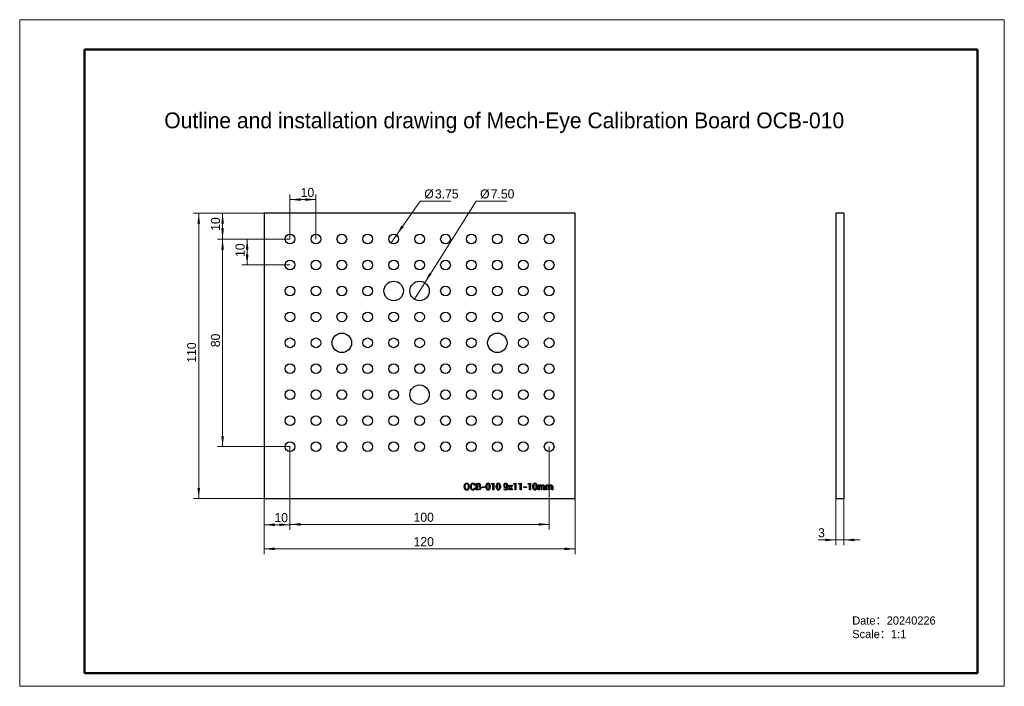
# Model space of a CAD drawing. Header units: millimetres. Extents: x 0 to 380, y 0 to 257.
import ezdxf

# ---------------------------------------------------------------- set-up
doc = ezdxf.new("R2010")
doc.units = ezdxf.units.MM
doc.layers.get('0').update_dxf_attribs({"lineweight": 18})
for name, color, linetype, lineweight in [('FORMAT', 7, 'Continuous', 18), ('LAYER1', 1, 'Continuous', 18), ('LAYER2', 2, 'Continuous', 18)]:
    doc.layers.add(name, color=color, linetype=linetype, lineweight=lineweight)
doc.styles.add('SLDTEXTSTYLE0', font='txt')
doc.styles.add('SLDTEXTSTYLE1', font='txt')
doc.styles.add('SLDTEXTSTYLE2', font='txt')
doc.dimstyles.new('SLDDIMSTYLE0', dxfattribs={"dimtxt": 3.5, "dimasz": 4.08, "dimexe": 0, "dimexo": 0.0625, "dimgap": 0.875, "dimtad": 1, "dimrnd": 1e-09, "dimzin": 12, "dimdsep": 46, "dimtxsty": 'SLDTEXTSTYLE2', "dimcen": 0.09, "dimdle": 8.16, "dimadec": 0, "dimazin": 3, "dimtfac": 1, "dimtofl": 0, "dimtmove": 0, "dimatfit": 3, "dimfxl": 0, "dimfrac": 2, "dimtolj": 1, "dimarcsym": 0})
doc.dimstyles.new('SLDDIMSTYLE1', dxfattribs={"dimtxt": 3.5, "dimasz": 4.08, "dimexe": 0, "dimexo": 0.0625, "dimgap": 0.875, "dimtad": 0, "dimtih": 1, "dimtoh": 1, "dimrnd": 1e-09, "dimzin": 12, "dimdsep": 46, "dimtxsty": 'SLDTEXTSTYLE2', "dimblk1": 'NONE', "dimsah": 1, "dimcen": 0, "dimdle": 8.16, "dimadec": 0, "dimazin": 3, "dimtfac": 1, "dimtmove": 0, "dimatfit": 3, "dimldrblk": 'NONE', "dimfxl": 0, "dimfrac": 2, "dimtolj": 1, "dimarcsym": 0})
doc.dimstyles.new('SLDDIMSTYLE2', dxfattribs={"dimtxt": 3.5, "dimasz": 4.08, "dimexe": 0, "dimexo": 0.0625, "dimgap": 0.875, "dimtad": 0, "dimtih": 1, "dimtoh": 1, "dimrnd": 1e-09, "dimzin": 4, "dimdsep": 46, "dimtxsty": 'SLDTEXTSTYLE2', "dimblk1": 'NONE', "dimsah": 1, "dimcen": 0, "dimdle": 8.16, "dimadec": 0, "dimazin": 1, "dimtfac": 1, "dimtmove": 0, "dimatfit": 3, "dimldrblk": 'NONE', "dimfxl": 0, "dimfrac": 2, "dimtolj": 1, "dimarcsym": 0})
doc.dimstyles.new('SLDDIMSTYLE3', dxfattribs={"dimtxt": 3.5, "dimasz": 4.08, "dimexe": 0, "dimexo": 0.0625, "dimgap": 0.875, "dimtad": 1, "dimrnd": 1e-09, "dimzin": 12, "dimdsep": 46, "dimtxsty": 'SLDTEXTSTYLE2', "dimcen": 0.09, "dimdle": 8.16, "dimadec": 0, "dimazin": 3, "dimtfac": 1, "dimtmove": 0, "dimatfit": 0, "dimfxl": 0, "dimfrac": 2, "dimtolj": 1, "dimarcsym": 0})

# ---------------------------------------------------------------- blocks, each defined once
blk = doc.blocks.new('SW_NOTE_0')
at = {"layer": 'FORMAT', "color": 0, "char_height": 3.175, "attachment_point": 1, "style": 'SLDTEXTSTYLE1'}
for s, insert, width in [('Date：20240226 ', (0, 3.69), 63.3216), ('Scale：1:1', (0, -1.54), 43.4868)]:
    blk.add_mtext(s, dxfattribs=dict(at, insert=insert, width=width))
blk = doc.blocks.new('*X4')
at = {"layer": 'FORMAT'}
for points in [[(94.29, 52.98), (98.37, 52.48), (98.37, 53.49)], [(214.29, 52.98), (210.21, 53.49), (210.21, 52.48)]]:
    blk.add_hatch(color=256, dxfattribs=at).paths.add_polyline_path(points, flags=0)
for p, q in [((94.29, 72.43), (94.29, 50.98)), ((214.29, 72.43), (214.29, 50.98)), ((94.29, 52.98), (214.29, 52.98))]:
    blk.add_line(p, q, dxfattribs=at)
at = {"layer": 'FORMAT', "insert": (151.99, 57.5), "char_height": 3.5, "width": 9.0166, "attachment_point": 1, "style": 'SLDTEXTSTYLE2'}
blk.add_mtext('120', dxfattribs=at)
blk = doc.blocks.new('*X5')
at = {"layer": 'FORMAT'}
for points in [[(69.09, 182.43), (68.58, 178.35), (69.59, 178.35)], [(69.09, 72.43), (69.59, 76.51), (68.58, 76.51)]]:
    blk.add_hatch(color=256, dxfattribs=at).paths.add_polyline_path(points, flags=0)
for p, q in [((94.29, 182.43), (67.09, 182.43)), ((69.09, 72.43), (69.09, 182.43)), ((94.29, 72.43), (67.09, 72.43))]:
    blk.add_line(p, q, dxfattribs=at)
at = {"layer": 'FORMAT', "insert": (64.57, 124.78), "char_height": 3.5, "width": 9.0166, "attachment_point": 1, "rotation": 90, "style": 'SLDTEXTSTYLE2'}
blk.add_mtext('110', dxfattribs=at)
blk = doc.blocks.new('*X6')
at = {"layer": 'FORMAT'}
for points in [[(87.77, 172.43), (87.26, 168.35), (88.28, 168.35)], [(87.77, 162.43), (88.28, 166.51), (87.26, 166.51)]]:
    blk.add_hatch(color=256, dxfattribs=at).paths.add_polyline_path(points, flags=0)
for p, q in [((104.29, 172.43), (85.77, 172.43)), ((87.77, 172.43), (87.77, 162.43)), ((104.29, 162.43), (85.77, 162.43))]:
    blk.add_line(p, q, dxfattribs=at)
at = {"layer": 'FORMAT', "insert": (83.26, 165.55), "char_height": 3.5, "width": 6.874, "attachment_point": 1, "rotation": 90, "style": 'SLDTEXTSTYLE2'}
blk.add_mtext('10', dxfattribs=at)
blk = doc.blocks.new('*X7')
at = {"layer": 'FORMAT'}
for points in [[(104.29, 187.65), (108.37, 187.14), (108.37, 188.16)], [(114.29, 187.65), (110.21, 188.16), (110.21, 187.14)]]:
    blk.add_hatch(color=256, dxfattribs=at).paths.add_polyline_path(points, flags=0)
for p, q in [((104.29, 172.43), (104.29, 189.65)), ((114.29, 187.65), (104.29, 187.65)), ((114.29, 172.43), (114.29, 189.65))]:
    blk.add_line(p, q, dxfattribs=at)
at = {"layer": 'FORMAT', "insert": (108.43, 192.16), "char_height": 3.5, "width": 5.4972, "attachment_point": 1, "style": 'SLDTEXTSTYLE2'}
blk.add_mtext('10', dxfattribs=at)
blk = doc.blocks.new('*X8')
at = {"layer": 'FORMAT'}
for points in [[(78.29, 172.43), (77.78, 168.35), (78.8, 168.35)], [(78.29, 92.43), (78.8, 96.51), (77.78, 96.51)]]:
    blk.add_hatch(color=256, dxfattribs=at).paths.add_polyline_path(points, flags=0)
for p, q in [((104.29, 172.43), (76.29, 172.43)), ((78.29, 92.43), (78.29, 172.43)), ((104.29, 92.43), (76.29, 92.43))]:
    blk.add_line(p, q, dxfattribs=at)
at = {"layer": 'FORMAT', "insert": (73.78, 130.75), "char_height": 3.5, "width": 6.874, "attachment_point": 1, "rotation": 90, "style": 'SLDTEXTSTYLE2'}
blk.add_mtext('80', dxfattribs=at)
blk = doc.blocks.new('*X9')
at = {"layer": 'FORMAT'}
blk.add_hatch(color=256, dxfattribs=at).paths.add_polyline_path([(145.37, 173.96), (148.12, 177.02), (147.29, 177.6)], flags=0)
for p, q in [((145.37, 173.96), (154.53, 187.08)), ((154.53, 187.08), (166.37, 187.08)), ((143.22, 170.89), (145.37, 173.96))]:
    blk.add_line(p, q, dxfattribs=at)
at = {"layer": 'FORMAT', "char_height": 3.5, "attachment_point": 1, "style": 'SLDTEXTSTYLE2'}
for s, insert, width in [('%%C', (156.12, 191.6), 3.6066), ('3.75', (160.23, 191.59), 12.9529)]:
    blk.add_mtext(s, dxfattribs=dict(at, insert=insert, width=width))
blk = doc.blocks.new('_NONE')
blk = doc.blocks.new('*X10')
at = {"layer": 'FORMAT'}
blk.add_hatch(color=256, dxfattribs=at).paths.add_polyline_path([(156.29, 155.6), (158.89, 158.78), (158.03, 159.33)], flags=0)
for p, q in [((156.29, 155.6), (176.08, 187.08)), ((176.08, 187.08), (187.91, 187.08)), ((152.3, 149.25), (156.29, 155.6))]:
    blk.add_line(p, q, dxfattribs=at)
at = {"layer": 'FORMAT', "char_height": 3.5, "attachment_point": 1, "style": 'SLDTEXTSTYLE2'}
for s, insert, width in [('%%C', (177.66, 191.6), 3.6066), ('7.50', (181.78, 191.59), 13.1468)]:
    blk.add_mtext(s, dxfattribs=dict(at, insert=insert, width=width))
blk = doc.blocks.new('*X11')
at = {"layer": 'FORMAT'}
for points in [[(104.29, 62.43), (108.37, 61.92), (108.37, 62.93)], [(204.29, 62.43), (200.21, 62.93), (200.21, 61.92)]]:
    blk.add_hatch(color=256, dxfattribs=at).paths.add_polyline_path(points, flags=0)
for p, q in [((104.29, 92.43), (104.29, 60.43)), ((204.29, 92.43), (204.29, 60.43)), ((104.29, 62.43), (204.29, 62.43))]:
    blk.add_line(p, q, dxfattribs=at)
at = {"layer": 'FORMAT', "insert": (151.99, 66.94), "char_height": 3.5, "width": 9.0166, "attachment_point": 1, "style": 'SLDTEXTSTYLE2'}
blk.add_mtext('100', dxfattribs=at)
blk = doc.blocks.new('*X12')
at = {"layer": 'FORMAT'}
for points in [[(94.29, 62.28), (98.37, 61.77), (98.37, 62.79)], [(104.29, 62.28), (100.21, 62.79), (100.21, 61.77)]]:
    blk.add_hatch(color=256, dxfattribs=at).paths.add_polyline_path(points, flags=0)
for p, q in [((104.29, 92.43), (104.29, 60.28)), ((94.29, 72.43), (94.29, 60.28)), ((104.29, 62.28), (94.29, 62.28))]:
    blk.add_line(p, q, dxfattribs=at)
at = {"layer": 'FORMAT', "insert": (98.3, 66.79), "char_height": 3.5, "width": 5.4972, "attachment_point": 1, "style": 'SLDTEXTSTYLE2'}
blk.add_mtext('10', dxfattribs=at)
blk = doc.blocks.new('*X13')
at = {"layer": 'FORMAT'}
for points in [[(78.29, 182.43), (77.78, 178.35), (78.8, 178.35)], [(78.29, 172.43), (78.8, 176.51), (77.78, 176.51)]]:
    blk.add_hatch(color=256, dxfattribs=at).paths.add_polyline_path(points, flags=0)
for p, q in [((94.29, 182.43), (76.29, 182.43)), ((78.29, 182.43), (78.29, 172.43)), ((104.29, 172.43), (76.29, 172.43))]:
    blk.add_line(p, q, dxfattribs=at)
at = {"layer": 'FORMAT', "insert": (73.78, 175.61), "char_height": 3.5, "width": 6.874, "attachment_point": 1, "rotation": 90, "style": 'SLDTEXTSTYLE2'}
blk.add_mtext('10', dxfattribs=at)
blk = doc.blocks.new('*X14')
at = {"layer": 'FORMAT'}
for points in [[(314.95, 56.43), (310.87, 56.93), (310.87, 55.92)], [(317.95, 56.43), (322.03, 55.92), (322.03, 56.93)]]:
    blk.add_hatch(color=256, dxfattribs=at).paths.add_polyline_path(points, flags=0)
for p, q in [((314.95, 72.43), (314.95, 54.43)), ((317.95, 72.43), (317.95, 54.43)), ((314.95, 56.43), (308.07, 56.43)), ((314.95, 56.43), (317.95, 56.43)), ((317.95, 56.43), (324.3, 56.43))]:
    blk.add_line(p, q, dxfattribs=at)
at = {"layer": 'FORMAT', "insert": (308.07, 60.94), "char_height": 3.5, "width": 2.4335, "attachment_point": 1, "style": 'SLDTEXTSTYLE2'}
blk.add_mtext('3', dxfattribs=at)

msp = doc.modelspace()

# ---------------------------------------------------------------- linework, layer by layer
at = {"color": 7, "linetype": 'Continuous', "lineweight": 25}
for p, q in [((94.292, 182.426), (94.292, 72.426)), ((214.292, 182.426), (94.292, 182.426)), ((214.292, 72.426), (214.292, 182.426)), ((317.95, 182.426), (314.95, 182.426)), ((314.95, 182.426), (314.95, 72.426)), ((317.95, 182.426), (317.95, 72.426)), ((171.486, 76.773), (171.486, 77.216)), ((171.823, 77.224), (171.823, 76.771)), ((173.15, 76.771), (173.15, 77.224)), ((173.488, 77.216), (173.488, 76.773)), ((173.897, 76.773), (173.897, 77.216)), ((174.234, 77.221), (174.234, 76.773)), ((175.765, 77.447), (175.442, 77.447)), ((175.442, 76.547), (175.765, 76.547)), ((175.768, 77.457), (175.765, 77.447)), ((175.765, 76.547), (175.768, 76.535)), ((176.194, 78.245), (177.007, 78.245)), ((176.194, 75.745), (176.194, 78.245)), ((177.007, 77.982), (176.531, 77.982)), ((176.531, 77.982), (176.531, 77.188)), ((176.531, 77.188), (177.077, 77.188)), ((176.531, 76.914), (176.531, 76.009)), ((177.187, 76.914), (176.531, 76.914)), ((176.531, 76.009), (177.182, 76.009)), ((178.429, 76.918), (179.439, 76.918)), ((178.429, 76.655), (178.429, 76.918)), ((179.439, 76.655), (178.429, 76.655)), ((179.439, 76.918), (179.439, 76.655)), ((179.927, 76.629), (179.927, 77.362)), ((180.265, 77.433), (180.265, 76.561)), ((181.177, 76.561), (181.177, 77.433)), ((181.515, 77.362), (181.515, 76.629)), ((182.048, 78.178), (182.93, 78.27)), ((182.048, 77.921), (182.048, 78.178)), ((182.591, 77.921), (182.048, 77.921)), ((182.591, 75.745), (182.591, 77.921)), ((182.93, 78.27), (182.93, 75.745)), ((183.888, 76.629), (183.888, 77.362)), ((184.226, 77.433), (184.226, 76.561)), ((185.138, 76.561), (185.138, 77.433)), ((185.476, 77.362), (185.476, 76.629)), ((186.882, 75.821), (186.934, 76.077)), ((187.953, 77.138), (187.953, 77.432)), ((187.953, 76.62), (187.953, 76.833)), ((188.292, 77.381), (188.292, 76.624)), ((188.611, 75.745), (189.23, 76.68)), ((188.629, 77.596), (189.017, 77.596)), ((189.23, 76.68), (188.629, 77.596)), ((189.413, 76.444), (189.002, 75.745)), ((189.017, 77.596), (189.406, 76.912)), ((189.406, 76.912), (189.8, 77.596)), ((189.824, 75.745), (189.413, 76.444)), ((190.194, 77.596), (189.593, 76.68)), ((189.593, 76.68), (190.211, 75.745)), ((189.8, 77.596), (190.194, 77.596)), ((190.62, 78.178), (191.501, 78.27)), ((190.62, 77.921), (190.62, 78.178)), ((191.163, 77.921), (190.62, 77.921)), ((191.163, 75.745), (191.163, 77.921)), ((191.501, 78.27), (191.501, 75.745)), ((192.6, 78.178), (193.482, 78.27)), ((192.6, 77.921), (192.6, 78.178)), ((193.143, 77.921), (192.6, 77.921)), ((193.143, 75.745), (193.143, 77.921)), ((193.482, 78.27), (193.482, 75.745)), ((194.533, 76.918), (195.543, 76.918)), ((194.533, 76.655), (194.533, 76.918)), ((195.543, 76.655), (194.533, 76.655)), ((195.543, 76.918), (195.543, 76.655)), ((196.172, 78.178), (197.053, 78.27)), ((196.172, 77.921), (196.172, 78.178)), ((196.715, 77.921), (196.172, 77.921)), ((196.715, 75.745), (196.715, 77.921)), ((197.053, 78.27), (197.053, 75.745)), ((198.012, 76.629), (198.012, 77.362)), ((198.349, 77.433), (198.349, 76.561)), ((199.262, 76.561), (199.262, 77.433)), ((199.599, 77.362), (199.599, 76.629)), ((200.044, 75.745), (200.044, 77.629)), ((200.044, 77.629), (200.345, 77.629)), ((200.345, 77.629), (200.369, 77.352)), ((200.381, 77.114), (200.381, 75.745)), ((201.162, 75.745), (201.162, 76.862)), ((201.501, 76.933), (201.501, 75.745)), ((202.282, 75.745), (202.282, 76.862)), ((202.619, 76.851), (202.619, 75.745)), ((203.096, 75.745), (203.096, 77.629)), ((203.096, 77.629), (203.397, 77.629)), ((203.397, 77.629), (203.421, 77.352)), ((203.433, 77.114), (203.433, 75.745)), ((204.214, 75.745), (204.214, 76.862)), ((204.553, 76.933), (204.553, 75.745)), ((205.334, 75.745), (205.334, 76.862)), ((205.671, 76.851), (205.671, 75.745)), ((94.292, 72.426), (214.292, 72.426)), ((177.182, 75.745), (176.194, 75.745)), ((182.93, 75.745), (182.591, 75.745)), ((189.002, 75.745), (188.611, 75.745)), ((190.211, 75.745), (189.824, 75.745)), ((191.501, 75.745), (191.163, 75.745)), ((193.482, 75.745), (193.143, 75.745)), ((197.053, 75.745), (196.715, 75.745)), ((200.381, 75.745), (200.044, 75.745)), ((201.501, 75.745), (201.162, 75.745)), ((202.619, 75.745), (202.282, 75.745)), ((203.433, 75.745), (203.096, 75.745)), ((204.553, 75.745), (204.214, 75.745)), ((205.671, 75.745), (205.334, 75.745)), ((314.95, 72.426), (317.95, 72.426))]:
    msp.add_line(p, q, dxfattribs=at)
for points in [[(172.469, 78.015), (172.161, 77.937), (171.941, 77.708), (171.823, 77.224)], [(174.853, 78.015), (174.553, 77.931), (174.346, 77.698), (174.234, 77.221)], [(177.502, 77.58), (177.485, 77.714), (177.423, 77.834), (177.318, 77.919), (177.007, 77.982)], [(178.007, 76.451), (177.937, 76.116), (177.703, 75.869), (177.182, 75.745)], [(180.719, 78.015), (180.565, 77.991), (180.432, 77.913), (180.339, 77.789), (180.265, 77.433)], [(180.722, 75.976), (180.876, 75.999), (181.01, 76.078), (181.103, 76.203), (181.177, 76.561)], [(184.68, 78.015), (184.526, 77.991), (184.393, 77.913), (184.3, 77.789), (184.226, 77.433)], [(184.683, 75.976), (184.837, 75.999), (184.971, 76.078), (185.064, 76.203), (185.138, 76.561)], [(186.934, 76.077), (187.195, 75.992), (187.41, 75.976)], [(187.477, 78.015), (187.33, 77.984), (187.208, 77.895), (187.122, 77.772), (187.049, 77.426)], [(187.049, 77.426), (187.075, 77.202), (187.171, 76.998), (187.307, 76.887), (187.48, 76.852)], [(198.803, 78.015), (198.65, 77.991), (198.517, 77.913), (198.423, 77.789), (198.349, 77.433)], [(198.806, 75.976), (198.96, 75.999), (199.094, 76.078), (199.187, 76.203), (199.262, 76.561)], [(201.162, 76.862), (201.144, 77.061), (201.065, 77.244), (200.941, 77.337), (200.787, 77.365)], [(201.907, 77.365), (201.73, 77.325), (201.595, 77.202), (201.501, 76.933)], [(202.282, 76.862), (202.214, 77.212), (202.158, 77.282), (202.083, 77.332), (201.907, 77.365)], [(202.008, 77.629), (202.214, 77.598), (202.395, 77.495), (202.524, 77.331), (202.619, 76.851)], [(204.214, 76.862), (204.196, 77.061), (204.117, 77.244), (203.993, 77.337), (203.839, 77.365)], [(204.959, 77.365), (204.782, 77.325), (204.647, 77.202), (204.553, 76.933)], [(205.334, 76.862), (205.266, 77.212), (205.21, 77.282), (205.135, 77.332), (204.959, 77.365)], [(205.06, 77.629), (205.266, 77.598), (205.447, 77.495), (205.576, 77.331), (205.671, 76.851)], [(187.41, 75.713), (187.109, 75.747), (186.882, 75.821)]]:
    msp.add_lwpolyline(points, dxfattribs=at)
for centre, radius in [((104.292, 172.426), 1.875), ((114.292, 172.426), 1.875), ((124.292, 172.426), 1.875), ((134.292, 172.426), 1.875), ((144.292, 172.426), 1.875), ((154.292, 172.426), 1.875), ((164.292, 172.426), 1.875), ((174.292, 172.426), 1.875), ((184.292, 172.426), 1.875), ((194.292, 172.426), 1.875), ((204.292, 172.426), 1.875), ((104.292, 162.426), 1.875), ((114.292, 162.426), 1.875), ((124.292, 162.426), 1.875), ((134.292, 162.426), 1.875), ((144.292, 162.426), 1.875), ((154.292, 162.426), 1.875), ((164.292, 162.426), 1.875), ((174.292, 162.426), 1.875), ((184.292, 162.426), 1.875), ((194.292, 162.426), 1.875), ((204.292, 162.426), 1.875), ((144.292, 152.426), 3.75), ((154.292, 152.426), 3.75), ((104.292, 152.426), 1.875), ((114.292, 152.426), 1.875), ((124.292, 152.426), 1.875), ((134.292, 152.426), 1.875), ((164.292, 152.426), 1.875), ((174.292, 152.426), 1.875), ((184.292, 152.426), 1.875), ((194.292, 152.426), 1.875), ((204.292, 152.426), 1.875), ((104.292, 142.426), 1.875), ((114.292, 142.426), 1.875), ((124.292, 142.426), 1.875), ((134.292, 142.426), 1.875), ((144.292, 142.426), 1.875), ((154.292, 142.426), 1.875), ((164.292, 142.426), 1.875), ((174.292, 142.426), 1.875), ((184.292, 142.426), 1.875), ((194.292, 142.426), 1.875), ((204.292, 142.426), 1.875), ((104.292, 132.426), 1.875), ((114.292, 132.426), 1.875), ((124.292, 132.426), 3.75), ((134.292, 132.426), 1.875), ((144.292, 132.426), 1.875), ((154.292, 132.426), 1.875), ((164.292, 132.426), 1.875), ((174.292, 132.426), 1.875), ((184.292, 132.426), 3.75), ((194.292, 132.426), 1.875), ((204.292, 132.426), 1.875), ((104.292, 122.426), 1.875), ((114.292, 122.426), 1.875), ((124.292, 122.426), 1.875), ((134.292, 122.426), 1.875), ((144.292, 122.426), 1.875), ((154.292, 122.426), 1.875), ((164.292, 122.426), 1.875), ((174.292, 122.426), 1.875), ((184.292, 122.426), 1.875), ((194.292, 122.426), 1.875), ((204.292, 122.426), 1.875), ((104.292, 112.426), 1.875), ((114.292, 112.426), 1.875), ((124.292, 112.426), 1.875), ((134.292, 112.426), 1.875), ((144.292, 112.426), 1.875), ((154.292, 112.426), 3.75), ((164.292, 112.426), 1.875), ((174.292, 112.426), 1.875), ((184.292, 112.426), 1.875), ((194.292, 112.426), 1.875), ((204.292, 112.426), 1.875), ((104.292, 102.426), 1.875), ((114.292, 102.426), 1.875), ((124.292, 102.426), 1.875), ((134.292, 102.426), 1.875), ((144.292, 102.426), 1.875), ((154.292, 102.426), 1.875), ((164.292, 102.426), 1.875), ((174.292, 102.426), 1.875), ((184.292, 102.426), 1.875), ((194.292, 102.426), 1.875), ((204.292, 102.426), 1.875), ((104.292, 92.426), 1.875), ((114.292, 92.426), 1.875), ((124.292, 92.426), 1.875), ((134.292, 92.426), 1.875), ((144.292, 92.426), 1.875), ((154.292, 92.426), 1.875), ((164.292, 92.426), 1.875), ((174.292, 92.426), 1.875), ((184.292, 92.426), 1.875), ((194.292, 92.426), 1.875), ((204.292, 92.426), 1.875)]:
    msp.add_circle(centre, radius, dxfattribs=at)
for centre, radius, start, end in [((172.47, 77.291), 0.987, 90.05215, 184.35202), ((172.475, 76.705), 0.992, 176.0645, 269.64067), ((172.51, 76.669), 0.694, 171.57497, 266.64025), ((172.481, 77.27), 1.008, 356.91127, 90.71401), ((172.451, 77.31), 0.705, 352.97211, 88.51427), ((172.487, 76.715), 1.002, 268.96106, 3.30409), ((172.441, 76.69), 0.714, 272.26851, 6.49882), ((174.866, 77.305), 0.973, 90.77729, 185.23913), ((174.874, 76.693), 0.981, 175.35881, 268.73384), ((174.919, 76.666), 0.693, 171.08942, 264.52912), ((174.953, 77.469), 0.816, 359.19894, 97.0548), ((174.902, 77.477), 0.54, 356.83401, 95.27664), ((174.904, 76.513), 0.539, 264.53972, 3.65581), ((174.929, 76.549), 0.839, 264.7553, 359.09634), ((177.139, 77.558), 0.7, 0.9048, 100.84448), ((177.117, 77.571), 0.385, 264.0523, 1.39486), ((177.241, 76.432), 0.427, 262.00921, 1.76055), ((177.207, 76.454), 0.461, 358.92534, 92.54223), ((177.312, 77.586), 0.528, 288.19069, 358.10805), ((177.393, 76.476), 0.615, 357.70258, 82.18784), ((180.73, 77.469), 0.809, 90.76532, 187.59474), ((180.741, 76.532), 0.82, 173.21978, 268.63794), ((180.753, 76.472), 0.496, 169.67158, 266.38758), ((180.699, 77.457), 0.821, 353.35613, 88.61016), ((180.693, 77.523), 0.492, 349.48538, 87.04945), ((180.714, 76.521), 0.808, 270.52541, 7.72573), ((184.691, 77.469), 0.809, 90.76531, 187.59461), ((184.702, 76.532), 0.82, 173.21994, 268.63779), ((184.714, 76.472), 0.496, 169.67165, 266.3875), ((184.66, 77.457), 0.821, 353.35641, 88.60987), ((184.654, 77.523), 0.492, 349.48557, 87.04926), ((184.675, 76.521), 0.808, 270.52541, 7.7256), ((187.462, 77.341), 0.755, 173.69337, 271.38729), ((187.491, 77.495), 0.783, 91.82651, 185.24518), ((187.447, 76.559), 0.847, 267.46881, 4.41161), ((187.389, 76.545), 0.569, 272.10775, 7.61833), ((187.484, 77.465), 0.813, 353.99738, 91.21375), ((187.465, 77.519), 0.495, 349.86966, 88.63279), ((187.504, 77.346), 0.494, 267.18671, 335.17413), ((187.493, 77.137), 0.551, 268.62091, 326.4591), ((198.814, 77.469), 0.809, 90.76506, 187.59486), ((198.826, 76.532), 0.82, 173.21958, 268.63815), ((198.837, 76.472), 0.496, 169.67127, 266.38788), ((198.783, 77.457), 0.821, 353.35628, 88.60987), ((198.778, 77.523), 0.492, 349.48561, 87.04899), ((198.799, 76.521), 0.808, 270.52548, 7.72567), ((200.896, 76.99), 0.639, 87.51744, 145.57077), ((200.76, 76.955), 0.411, 86.33925, 157.32296), ((200.951, 77.108), 0.522, 20.06445, 93.02292), ((202.003, 76.996), 0.633, 89.5898, 152.62444), ((203.948, 76.99), 0.639, 87.51744, 145.57077), ((203.812, 76.955), 0.411, 86.33891, 157.32377), ((204.003, 77.108), 0.522, 20.06445, 93.02292), ((205.055, 76.996), 0.633, 89.59034, 152.6239)]:
    msp.add_arc(centre, radius, start, end, dxfattribs=at)
at = {"layer": 'LAYER1', "color": 7, "lineweight": 50}
for p, q in [((25, 245.473), (25, 5)), ((369.519, 245.473), (369.519, 5)), ((25, 5), (369.519, 5))]:
    msp.add_line(p, q, dxfattribs=at)
at = {"layer": 'LAYER2', "color": 7}
for p, q in [((0, 257.002), (0, 0)), ((0, 257.002), (379.919, 257.002)), ((379.919, 257.002), (379.919, 0)), ((0, 0), (379.919, 0))]:
    msp.add_line(p, q, dxfattribs=at)
at = {"layer": 'LAYER2', "color": 7, "lineweight": 50}
msp.add_line((25, 245.473), (369.519, 245.473), dxfattribs=at)

# ---------------------------------------------------------------- block references
at = {"layer": 'FORMAT'}
msp.add_blockref('SW_NOTE_0', (321.249, 23.264), dxfattribs=at)

# ---------------------------------------------------------------- texts
at = {"layer": 'FORMAT', "insert": (55.779, 221.227), "char_height": 6.08542, "width": 611.34506, "attachment_point": 1, "style": 'SLDTEXTSTYLE0'}
msp.add_mtext('Outline and installation drawing of Mech-Eye Calibration Board OCB-010', dxfattribs=at)

# ---------------------------------------------------------------- dimensions: what is measured, and where the dimension line sits
at = {"layer": 'FORMAT'}
for base, p1, p2, dimstyle, picture, middle in [((104.292, 187.649), (114.292, 172.426), (104.292, 172.426), 'SLDDIMSTYLE0', '*X7', (109.969, 187.649)), ((94.292, 62.278), (104.292, 92.426), (94.292, 72.426), 'SLDDIMSTYLE0', '*X12', (99.834, 62.278)), ((204.292, 62.426), (104.292, 92.426), (204.292, 92.426), 'SLDDIMSTYLE0', '*X11', (154.292, 62.426)), ((317.95, 56.426), (314.95, 72.426), (317.95, 72.426), 'SLDDIMSTYLE3', '*X14', (308.839, 56.426))]:
    dim = msp.add_linear_dim(base=base, p1=p1, p2=p2, dimstyle=dimstyle, override={"dimsah": 1, "dimtzin": 12}, dxfattribs=at)
    dim.commit()
    dim.dimension.update_dxf_attribs({"geometry": picture, "text_midpoint": middle, "dimtype": 160})
for p1, p2, dimstyle, picture, middle in [((143.219, 170.89), (145.366, 173.963), 'SLDDIMSTYLE1', '*X9', (156.58, 190.011)), ((152.297, 149.252), (156.288, 155.601), 'SLDDIMSTYLE2', '*X10', (177.921, 190.011))]:
    dim = msp.add_diameter_dim_2p(p1=p1, p2=p2, dimstyle=dimstyle, override={"dimpost": '%%C<>', "dimsah": 1, "dimtzin": 12}, dxfattribs=at)
    dim.commit()
    dim.dimension.update_dxf_attribs({"geometry": picture, "text_midpoint": middle, "dimtype": 163})
for base, p1, p2, angle, picture, middle in [((69.087, 182.426), (94.292, 72.426), (94.292, 182.426), 90, '*X5', (69.087, 127.08)), ((78.292, 172.426), (94.292, 182.426), (104.292, 172.426), 90, '*X13', (78.292, 177.143)), ((78.292, 172.426), (104.292, 92.426), (104.292, 172.426), 90, '*X8', (78.292, 132.282)), ((87.768, 162.426), (104.292, 172.426), (104.292, 162.426), 90, '*X6', (87.768, 167.086)), ((214.292, 52.985), (94.292, 72.426), (214.292, 72.426), 0, '*X4', (154.292, 52.985))]:
    dim = msp.add_linear_dim(base=base, p1=p1, p2=p2, angle=angle, dimstyle='SLDDIMSTYLE0', override={"dimsah": 1, "dimtzin": 12}, dxfattribs=at)
    dim.commit()
    dim.dimension.update_dxf_attribs({"geometry": picture, "text_midpoint": middle, "dimtype": 160})

doc.saveas('drawing.dxf')
